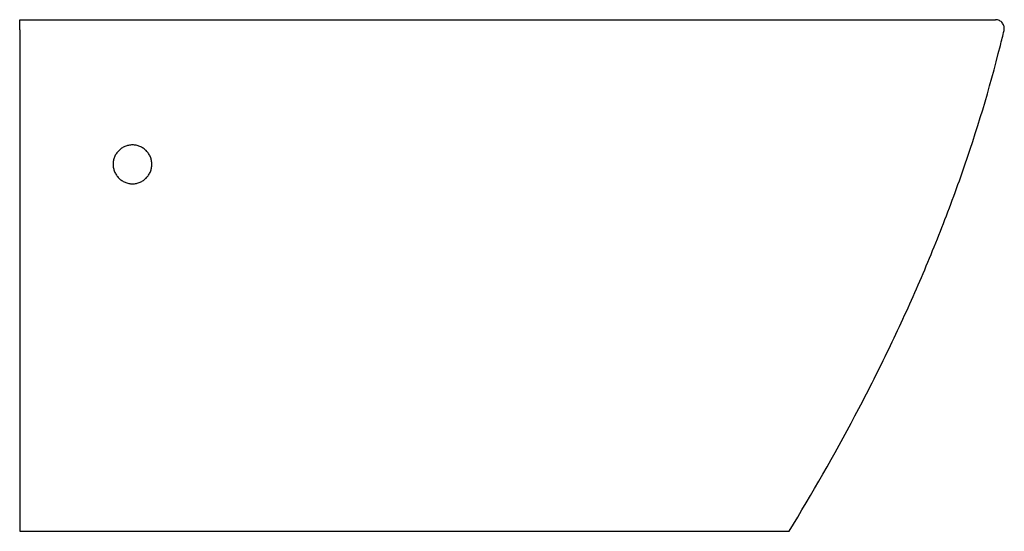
# Model space of a CAD drawing. Header units: millimetres. Extents: x 4730.816 to 4731.374, y 3058.625 to 3058.915.
import ezdxf

# ---------------------------------------------------------------- set-up
doc = ezdxf.new("R2010")
doc.units = ezdxf.units.MM
doc.layers.add('SANINDUSA', color=3, linetype='Continuous')

msp = doc.modelspace()

# ---------------------------------------------------------------- linework, layer by layer
at = {"layer": 'SANINDUSA'}
for p, q in [((4730.94207, 3058.9145), (4730.94207, 3058.9145)), ((4730.81571, 3058.6245), (4731.09283, 3058.6245))]:
    msp.add_line(p, q, dxfattribs=at)
for points, knots in [([(4730.81571, 3058.90877), (4730.81571, 3058.90913), (4730.81571, 3058.90949), (4730.81571, 3058.9102), (4730.81571, 3058.91056), (4730.81571, 3058.91124), (4730.81571, 3058.91157), (4730.81571, 3058.91205), (4730.81571, 3058.9122), (4730.81571, 3058.9125), (4730.81571, 3058.91278), (4730.81571, 3058.91304), (4730.81571, 3058.91328), (4730.81571, 3058.9134), (4730.81571, 3058.91372), (4730.81571, 3058.9139), (4730.81571, 3058.91413), (4730.81571, 3058.91419), (4730.81571, 3058.91431), (4730.81571, 3058.91435), (4730.81571, 3058.91447), (4730.81571, 3058.9145), (4730.81571, 3058.9145)], [0, 0, 0, 0, 0.125, 0.125, 0.25, 0.25, 0.375, 0.375, 0.4375, 0.4375, 0.5, 0.5625, 0.5625, 0.625, 0.625, 0.75, 0.75, 0.8125, 0.8125, 0.875, 0.875, 1, 1, 1, 1]), ([(4730.81571, 3058.9145), (4730.83976, 3058.9145), (4730.86382, 3058.9145), (4730.91193, 3058.9145), (4730.93598, 3058.9145), (4730.98409, 3058.9145), (4731.00814, 3058.9145), (4731.05625, 3058.9145), (4731.0803, 3058.9145), (4731.10436, 3058.9145)], [0, 0, 0, 0, 0.25, 0.25, 0.5, 0.5, 0.75, 0.75, 1, 1, 1, 1]), ([(4731.10436, 3058.9145), (4731.10815, 3058.9145), (4731.11194, 3058.9145), (4731.11952, 3058.9145), (4731.12332, 3058.9145), (4731.13468, 3058.9145), (4731.14225, 3058.9145), (4731.1536, 3058.9145), (4731.15738, 3058.9145), (4731.16494, 3058.9145), (4731.16872, 3058.9145), (4731.18001, 3058.9145), (4731.1875, 3058.9145), (4731.20237, 3058.9145), (4731.20975, 3058.9145), (4731.2244, 3058.9145), (4731.23166, 3058.9145), (4731.24245, 3058.9145), (4731.24603, 3058.9145), (4731.25314, 3058.9145), (4731.25668, 3058.9145), (4731.26367, 3058.9145), (4731.26712, 3058.9145), (4731.27222, 3058.9145), (4731.27391, 3058.9145), (4731.27727, 3058.9145), (4731.27893, 3058.9145), (4731.28388, 3058.9145), (4731.28711, 3058.9145), (4731.2934, 3058.9145), (4731.29647, 3058.9145), (4731.30544, 3058.9145), (4731.3111, 3058.9145), (4731.31913, 3058.9145), (4731.32173, 3058.9145), (4731.32678, 3058.9145), (4731.3292, 3058.9145), (4731.33616, 3058.9145), (4731.34041, 3058.9145), (4731.34815, 3058.9145), (4731.35164, 3058.9145), (4731.35549, 3058.9145), (4731.35624, 3058.9145), (4731.35767, 3058.9145), (4731.35835, 3058.9145), (4731.36032, 3058.9145), (4731.36152, 3058.9145), (4731.36475, 3058.9145), (4731.36643, 3058.9145), (4731.36817, 3058.9145), (4731.36862, 3058.9145), (4731.36908, 3058.9145), (4731.3692, 3058.9145), (4731.36935, 3058.9145), (4731.36939, 3058.9145), (4731.3694, 3058.9145)], [0, 0, 0, 0, 0.03125, 0.03125, 0.0625, 0.0625, 0.125, 0.125, 0.15625, 0.15625, 0.1875, 0.1875, 0.25, 0.25, 0.3125, 0.3125, 0.375, 0.375, 0.40625, 0.40625, 0.4375, 0.4375, 0.46875, 0.46875, 0.484375, 0.484375, 0.5, 0.5, 0.53125, 0.53125, 0.5625, 0.5625, 0.625, 0.625, 0.65625, 0.65625, 0.6875, 0.6875, 0.75, 0.75, 0.8125, 0.8125, 0.828125, 0.828125, 0.84375, 0.84375, 0.875, 0.875, 0.9375, 0.9375, 0.96875, 0.96875, 0.984375, 0.984375, 1, 1, 1, 1]), ([(4731.37426, 3058.90834), (4731.37435, 3058.90871), (4731.37439, 3058.90908), (4731.3744, 3058.90983), (4731.37436, 3058.91021), (4731.3742, 3058.91094), (4731.37408, 3058.9113), (4731.37375, 3058.91199), (4731.37356, 3058.9123), (4731.37309, 3058.91289), (4731.37282, 3058.91317), (4731.37224, 3058.91364), (4731.37192, 3058.91384), (4731.37124, 3058.91417), (4731.37089, 3058.91429), (4731.37016, 3058.91446), (4731.36978, 3058.9145), (4731.3694, 3058.9145)], [0, 0, 0, 0, 0.125, 0.125, 0.25, 0.25, 0.375, 0.375, 0.5, 0.5, 0.625, 0.625, 0.75, 0.75, 0.875, 0.875, 1, 1, 1, 1]), ([(4731.25229, 3058.6245), (4731.26539, 3058.64595), (4731.27789, 3058.66774), (4731.29554, 3058.70102), (4731.30125, 3058.71221), (4731.31227, 3058.7348), (4731.31758, 3058.74619), (4731.32776, 3058.76915), (4731.33263, 3058.78072), (4731.34191, 3058.80407), (4731.34632, 3058.81585), (4731.35876, 3058.85141), (4731.36604, 3058.87544), (4731.37217, 3058.89983)], [0, 0, 0, 0, 0.25, 0.25, 0.375, 0.375, 0.5, 0.5, 0.625, 0.625, 0.75, 0.75, 1, 1, 1, 1]), ([(4730.89071, 3058.8325), (4730.89071, 3058.83178), (4730.89064, 3058.83108), (4730.89043, 3058.83003), (4730.89035, 3058.82969), (4730.89014, 3058.829), (4730.89002, 3058.82866), (4730.88961, 3058.82767), (4730.88928, 3058.82704), (4730.8885, 3058.82585), (4730.88804, 3058.82528), (4730.88703, 3058.82426), (4730.88648, 3058.82381), (4730.88558, 3058.8232), (4730.88527, 3058.82301), (4730.88464, 3058.82266), (4730.88431, 3058.82251), (4730.88332, 3058.82209), (4730.88263, 3058.82187), (4730.88119, 3058.82158), (4730.88047, 3058.82151), (4730.87939, 3058.8215), (4730.87902, 3058.82152), (4730.8783, 3058.82159), (4730.87793, 3058.82164), (4730.87686, 3058.82185), (4730.87617, 3058.82206), (4730.87517, 3058.82248), (4730.87484, 3058.82264), (4730.87419, 3058.82298), (4730.87388, 3058.82317), (4730.87298, 3058.82377), (4730.87243, 3058.82423), (4730.8714, 3058.82526), (4730.87095, 3058.82582), (4730.87035, 3058.82671), (4730.87017, 3058.82702), (4730.86983, 3058.82765), (4730.86968, 3058.82798), (4730.86927, 3058.82897), (4730.86906, 3058.82965), (4730.86878, 3058.83105), (4730.86871, 3058.83177), (4730.86871, 3058.8332), (4730.86878, 3058.8339), (4730.86898, 3058.83496), (4730.86907, 3058.83531), (4730.86927, 3058.83599), (4730.86939, 3058.83633), (4730.86979, 3058.83732), (4730.87012, 3058.83795), (4730.87092, 3058.83916), (4730.87137, 3058.83971), (4730.87212, 3058.84048), (4730.87239, 3058.84072), (4730.87294, 3058.84118), (4730.87323, 3058.8414), (4730.87413, 3058.84201), (4730.87476, 3058.84236), (4730.87609, 3058.84292), (4730.8768, 3058.84314), (4730.87821, 3058.84343), (4730.87893, 3058.8435), (4730.88003, 3058.84351), (4730.8804, 3058.84349), (4730.88112, 3058.84342), (4730.88184, 3058.84332), (4730.88254, 3058.84314), (4730.88323, 3058.84293), (4730.88358, 3058.84281), (4730.88459, 3058.84239), (4730.88523, 3058.84205), (4730.88643, 3058.84125), (4730.887, 3058.84078), (4730.88801, 3058.83976), (4730.88847, 3058.8392), (4730.88907, 3058.8383), (4730.88925, 3058.83799), (4730.88959, 3058.83735), (4730.88974, 3058.83703), (4730.89015, 3058.83604), (4730.89036, 3058.83535), (4730.89064, 3058.83394), (4730.89071, 3058.83323), (4730.89071, 3058.8325)], [0, 0, 0, 0, 0.03125, 0.03125, 0.046875, 0.046875, 0.0625, 0.0625, 0.09375, 0.09375, 0.125, 0.125, 0.15625, 0.15625, 0.171875, 0.171875, 0.1875, 0.1875, 0.21875, 0.21875, 0.25, 0.25, 0.265625, 0.265625, 0.28125, 0.28125, 0.3125, 0.3125, 0.328125, 0.328125, 0.34375, 0.34375, 0.375, 0.375, 0.40625, 0.40625, 0.421875, 0.421875, 0.4375, 0.4375, 0.46875, 0.46875, 0.5, 0.5, 0.53125, 0.53125, 0.546875, 0.546875, 0.5625, 0.5625, 0.59375, 0.59375, 0.625, 0.625, 0.640625, 0.640625, 0.65625, 0.65625, 0.6875, 0.6875, 0.71875, 0.71875, 0.75, 0.75, 0.765625, 0.765625, 0.78125, 0.796875, 0.796875, 0.8125, 0.8125, 0.84375, 0.84375, 0.875, 0.875, 0.90625, 0.90625, 0.921875, 0.921875, 0.9375, 0.9375, 0.96875, 0.96875, 1, 1, 1, 1]), ([(4731.09283, 3058.6245), (4731.10368, 3058.6245), (4731.11451, 3058.6245), (4731.13571, 3058.6245), (4731.14606, 3058.6245), (4731.16584, 3058.6245), (4731.17526, 3058.6245), (4731.18839, 3058.6245), (4731.19261, 3058.6245), (4731.20066, 3058.6245), (4731.2045, 3058.6245), (4731.21179, 3058.6245), (4731.21522, 3058.6245), (4731.22167, 3058.6245), (4731.22467, 3058.6245), (4731.23023, 3058.6245), (4731.23278, 3058.6245), (4731.23743, 3058.6245), (4731.23952, 3058.6245), (4731.24508, 3058.6245), (4731.24785, 3058.6245), (4731.25113, 3058.6245), (4731.25199, 3058.6245), (4731.25229, 3058.6245)], [0.5119297, 0.5119297, 0.5119297, 0.5119297, 0.5744297, 0.5744297, 0.6369297, 0.6369297, 0.6994297, 0.6994297, 0.7306797, 0.7306797, 0.7619297, 0.7619297, 0.7931797, 0.7931797, 0.8244297, 0.8244297, 0.8556797, 0.8556797, 0.8869297, 0.8869297, 0.9494297, 0.9494297, 0.9985311, 0.9985311, 0.9985311, 0.9985311])]:
    msp.add_open_spline(points, degree=3, knots=knots, dxfattribs=at)
for points in [[(4730.81571, 3058.90877), (4730.81571, 3058.906), (4730.81571, 3058.90322), (4730.81571, 3058.90044)], [(4731.37217, 3058.89983), (4731.37288, 3058.90266), (4731.37358, 3058.9055), (4731.37426, 3058.90834)], [(4730.81571, 3058.90044), (4730.81571, 3058.80669), (4730.81571, 3058.71437), (4730.81571, 3058.6245)]]:
    msp.add_open_spline(points, degree=3, dxfattribs=at)

doc.saveas('drawing.dxf')
